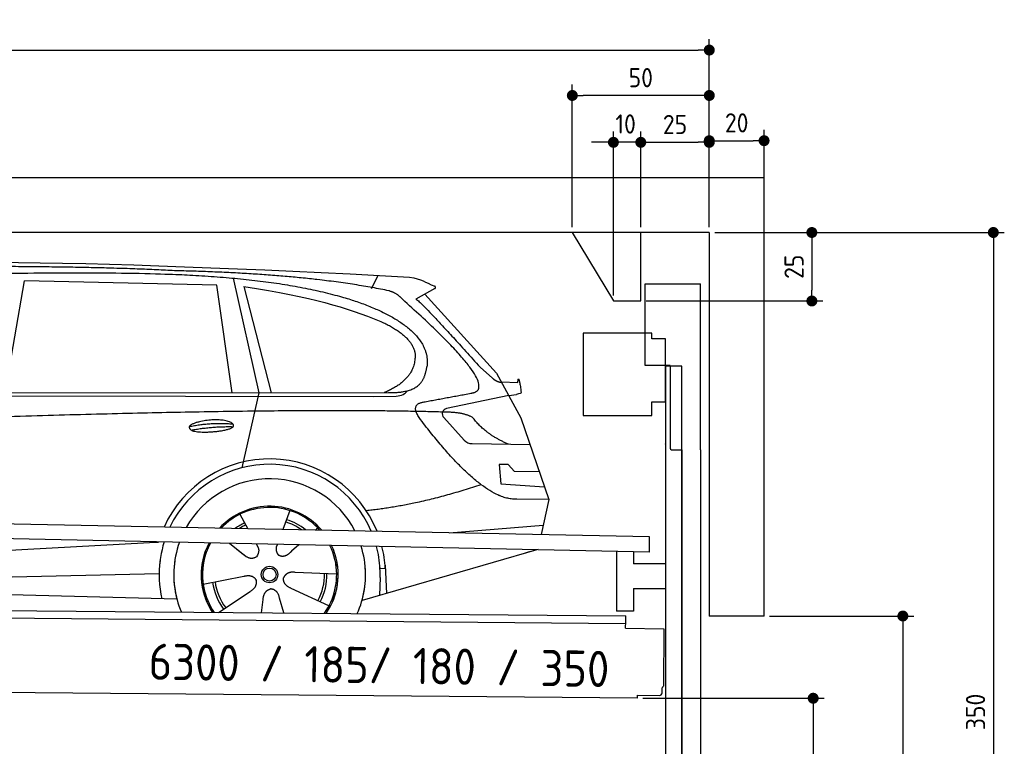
# Model space of a CAD drawing. Header units: millimetres. Extents: x -411 to 6777, y 0 to 6327.
# Tile 6 of 6: x 3183 to 6777, y 3675 to 6327. Entities that reach past the tile are written whole.
import ezdxf

# ---------------------------------------------------------------- set-up
doc = ezdxf.new("R2010")
doc.units = ezdxf.units.MM
doc.layers.add('4', color=3, linetype='Continuous')
for name, color, linetype, lineweight in [('car', 10, 'Continuous', 25), ('Freiraum', 7, 'Continuous', 25), ('Gebäude', 7, 'Continuous', 25), ('Logo', 7, 'Continuous', 25), ('Plattform', 7, 'Continuous', 25), ('Ständer vorne', 7, 'Continuous', 25), ('Tor', 200, 'Continuous', 25)]:
    doc.layers.add(name, color=color, linetype=linetype, lineweight=lineweight)
doc.styles.get("Standard").update_dxf_attribs({"font": 'ISOCP.SHX'})
doc.dimstyles.new('GEN-ISO', dxfattribs={"dimscale": 20, "dimtxt": 3.5, "dimasz": 2, "dimexe": 2, "dimexo": 1, "dimgap": 1.5, "dimtad": 1, "dimdec": 1, "dimlfac": 0.1, "dimdsep": 46, "dimtxsty": 'STANDARD', "dimblk": 'PUNKT', "dimcen": 2, "dimclrd": 256, "dimclre": 256, "dimclrt": 2, "dimadec": 0, "dimazin": 0, "dimtp": 0.1, "dimtm": 0.1, "dimtfac": 0.71, "dimtdec": 1, "dimtmove": 2, "dimatfit": 3, "dimldrblk": 'PUNKT', "dimfxl": 2, "dimtolj": 1, "dimarcsym": 0})

# ---------------------------------------------------------------- blocks, each defined once
blk = doc.blocks.new('PUNKT')
at = {"layer": '4', "color": 0, "linetype": 'ByBlock'}
blk.add_line((-0.5, 0), (-1, 0), dxfattribs=at)
at = {"layer": '4', "color": 0, "linetype": 'ByBlock', "const_width": 0.5}
blk.add_lwpolyline([(-0.25, 0, 1), (0.25, 0, 1)], format="xyb", close=True, dxfattribs=at)
blk = doc.blocks.new('*D487')
at = {"layer": '4', "lineweight": -2, "transparency": 16777216}
for p, q in [((5720, 5550), (6776.9, 5550)), ((6736.9, 5510), (6736.9, 2090)), ((6295.4, 2050), (6776.9, 2050))]:
    blk.add_line(p, q, dxfattribs=at)
at = {"layer": 'Defpoints', "color": 0, "transparency": 16777216}
for p in [(5700, 5550), (6275.4, 2050), (6736.9, 2050)]:
    blk.add_point(p, dxfattribs=at)
at = {"layer": '4', "lineweight": -2, "transparency": 16777216, "xscale": 40, "yscale": 40, "zscale": 40}
for p, rotation in [((6736.9, 5550), 90), ((6736.9, 2050), 270)]:
    blk.add_blockref('PUNKT', p, dxfattribs=dict(at, rotation=rotation))
at = {"layer": '4', "color": 2, "transparency": 16777216, "insert": (6671.9, 3800), "char_height": 70, "attachment_point": 5, "rotation": 90}
blk.add_mtext('350', dxfattribs=at)
blk = doc.blocks.new('*D489')
at = {"layer": '4', "lineweight": -2, "transparency": 16777216}
for p, q in [((5920, 4150), (6446.5, 4150)), ((6406.5, 4110), (6406.5, 2090)), ((6295.4, 2050), (6446.5, 2050))]:
    blk.add_line(p, q, dxfattribs=at)
at = {"layer": 'Defpoints', "color": 0, "transparency": 16777216}
for p in [(5900, 4150), (6275.4, 2050), (6406.5, 2050)]:
    blk.add_point(p, dxfattribs=at)
at = {"layer": '4', "lineweight": -2, "transparency": 16777216, "xscale": 40, "yscale": 40, "zscale": 40}
for p, rotation in [((6406.5, 4150), 90), ((6406.5, 2050), 270)]:
    blk.add_blockref('PUNKT', p, dxfattribs=dict(at, rotation=rotation))
at = {"layer": '4', "color": 2, "transparency": 16777216, "insert": (6341.5, 3100), "char_height": 70, "attachment_point": 5, "rotation": 90}
blk.add_mtext('H2', dxfattribs=at)
blk = doc.blocks.new('*D490')
at = {"layer": '4', "lineweight": -2, "transparency": 16777216}
for p, q in [((200, 5520.9), (200, 6255.8)), ((5700, 5720.9), (5700, 6255.8)), ((240, 6215.8), (5660, 6215.8))]:
    blk.add_line(p, q, dxfattribs=at)
at = {"layer": 'Defpoints', "color": 0, "transparency": 16777216}
for p in [(5700, 6215.8), (5700, 5700.9), (200, 5500.9)]:
    blk.add_point(p, dxfattribs=at)
at = {"layer": '4', "lineweight": -2, "transparency": 16777216, "xscale": 40, "yscale": 40, "zscale": 40, "rotation": 180}
blk.add_blockref('PUNKT', (200, 6215.8), dxfattribs=at)
at = {"layer": '4', "lineweight": -2, "transparency": 16777216, "xscale": 40, "yscale": 40, "zscale": 40}
blk.add_blockref('PUNKT', (5700, 6215.8), dxfattribs=at)
at = {"layer": '4', "color": 2, "transparency": 16777216, "insert": (2950, 6280.8), "char_height": 70, "attachment_point": 5}
blk.add_mtext('550', dxfattribs=at)
blk = doc.blocks.new('*D491')
at = {"layer": '4', "lineweight": -2, "transparency": 16777216}
for p, q in [((5457.5, 3850), (6119.3, 3850)), ((6079.3, 3810), (6079.3, 2090)), ((6099.3, 2050), (6119.3, 2050))]:
    blk.add_line(p, q, dxfattribs=at)
at = {"layer": 'Defpoints', "color": 0, "transparency": 16777216}
for p in [(5437.5, 3850), (6079.3, 2050), (6079.3, 2050)]:
    blk.add_point(p, dxfattribs=at)
at = {"layer": '4', "lineweight": -2, "transparency": 16777216, "xscale": 40, "yscale": 40, "zscale": 40}
for p, rotation in [((6079.3, 3850), 90), ((6079.3, 2050), 270)]:
    blk.add_blockref('PUNKT', p, dxfattribs=dict(at, rotation=rotation))
at = {"layer": '4', "color": 2, "transparency": 16777216, "insert": (6004.7, 2959.2), "char_height": 70, "attachment_point": 5, "rotation": 90}
blk.add_mtext('180', dxfattribs=at)
blk = doc.blocks.new('*D492')
at = {"layer": '4', "lineweight": -2, "transparency": 16777216}
for p, q in [((5450, 5721.3), (5450, 5919.1)), ((5700, 5720.9), (5700, 5919.1)), ((5490, 5879.1), (5660, 5879.1))]:
    blk.add_line(p, q, dxfattribs=at)
at = {"layer": 'Defpoints', "color": 0, "transparency": 16777216}
for p in [(5700, 5879.1), (5450, 5701.3), (5700, 5700.9)]:
    blk.add_point(p, dxfattribs=at)
at = {"layer": '4', "lineweight": -2, "transparency": 16777216, "xscale": 40, "yscale": 40, "zscale": 40, "rotation": 180}
blk.add_blockref('PUNKT', (5450, 5879.1), dxfattribs=at)
at = {"layer": '4', "lineweight": -2, "transparency": 16777216, "xscale": 40, "yscale": 40, "zscale": 40}
blk.add_blockref('PUNKT', (5700, 5879.1), dxfattribs=at)
at = {"layer": '4', "color": 2, "transparency": 16777216, "insert": (5575, 5944.2), "char_height": 70, "attachment_point": 5}
blk.add_mtext('25', dxfattribs=at)
blk = doc.blocks.new('*D493')
at = {"layer": '4', "lineweight": -2, "transparency": 16777216}
for p, q in [((5200, 5570), (5200, 6090.1)), ((5700, 5570), (5700, 6090.1)), ((5660, 6050.1), (5240, 6050.1))]:
    blk.add_line(p, q, dxfattribs=at)
at = {"layer": 'Defpoints', "color": 0, "transparency": 16777216}
for p in [(5200, 6050.1), (5200, 5550), (5700, 5550)]:
    blk.add_point(p, dxfattribs=at)
at = {"layer": '4', "lineweight": -2, "transparency": 16777216, "xscale": 40, "yscale": 40, "zscale": 40, "rotation": 180}
blk.add_blockref('PUNKT', (5200, 6050.1), dxfattribs=at)
at = {"layer": '4', "lineweight": -2, "transparency": 16777216, "xscale": 40, "yscale": 40, "zscale": 40}
blk.add_blockref('PUNKT', (5700, 6050.1), dxfattribs=at)
at = {"layer": '4', "color": 2, "transparency": 16777216, "insert": (5450, 6115.1), "char_height": 70, "attachment_point": 5}
blk.add_mtext('50', dxfattribs=at)
blk = doc.blocks.new('*D494')
at = {"layer": '4', "lineweight": -2, "transparency": 16777216}
for p, q in [((5720, 5550), (6114.4, 5550)), ((6074.4, 5510), (6074.4, 5340)), ((5470, 5300), (6114.4, 5300))]:
    blk.add_line(p, q, dxfattribs=at)
at = {"layer": 'Defpoints', "color": 0, "transparency": 16777216}
for p in [(5700, 5550), (5450, 5300), (6074.4, 5300)]:
    blk.add_point(p, dxfattribs=at)
at = {"layer": '4', "lineweight": -2, "transparency": 16777216, "xscale": 40, "yscale": 40, "zscale": 40}
for p, rotation in [((6074.4, 5550), 90), ((6074.4, 5300), 270)]:
    blk.add_blockref('PUNKT', p, dxfattribs=dict(at, rotation=rotation))
at = {"layer": '4', "color": 2, "transparency": 16777216, "insert": (6009.4, 5425), "char_height": 70, "attachment_point": 5, "rotation": 90}
blk.add_mtext('25', dxfattribs=at)
blk = doc.blocks.new('*D495')
at = {"layer": '4', "lineweight": -2, "transparency": 16777216}
for p, q in [((5350, 5320), (5350, 5919.1)), ((5450, 5570), (5450, 5919.1)), ((5310, 5879.1), (5270, 5879.1)), ((5450, 5879.1), (5350, 5879.1)), ((5490, 5879.1), (5530, 5879.1))]:
    blk.add_line(p, q, dxfattribs=at)
at = {"layer": 'Defpoints', "color": 0, "transparency": 16777216}
for p in [(5350, 5879.1), (5450, 5550), (5350, 5300)]:
    blk.add_point(p, dxfattribs=at)
at = {"layer": '4', "lineweight": -2, "transparency": 16777216, "xscale": 40, "yscale": 40, "zscale": 40}
blk.add_blockref('PUNKT', (5350, 5879.1), dxfattribs=at)
at = {"layer": '4', "lineweight": -2, "transparency": 16777216, "xscale": 40, "yscale": 40, "zscale": 40, "rotation": 180}
blk.add_blockref('PUNKT', (5450, 5879.1), dxfattribs=at)
at = {"layer": '4', "color": 2, "transparency": 16777216, "insert": (5394.7, 5946.1), "char_height": 70, "attachment_point": 5}
blk.add_mtext('10', dxfattribs=at)
blk = doc.blocks.new('Car')
at = {"layer": 'car'}
for p, q in [((4418.3, 5386.7), (4442, 5434.2)), ((3084.1, 4993.1), (3151.2, 5402.9)), ((3852.8, 5393), (3151.2, 5402.9)), ((3912.4, 5001.1), (3852.8, 5393)), ((3912.9, 5419.5), (4009.6, 5002.1)), ((3952.5, 5388.8), (4055.6, 5002.5)), ((4649.7, 5388.1), (4579.7, 5348.9)), ((4612.9, 5367.5), (4877.3, 5081.6)), ((4816.9, 5102.7), (4862.6, 5062.8)), ((4877.3, 5081.6), (4967.9, 4919.4)), ((4895.2, 5049.6), (4955.4, 5047.5)), ((1832.2, 4981), (4484, 5006.7)), ((4009.6, 5002.1), (3951.2, 4727.9)), ((4922.6, 5000.5), (4696.2, 4950.6)), ((4922.6, 5000.5), (4950.3, 5004.5)), ((1785.3, 4971.7), (4428.5, 4992.7)), ((4428.5, 4992.7), (4511.4, 4994.2)), ((4685.8, 4917.5), (4760.9, 4836.3)), ((4967.9, 4919.4), (5072.3, 4621.8)), ((4790.1, 4823.4), (5001.8, 4822.6)), ((4922.6, 4748.6), (4889.9, 4748.6)), ((4889.9, 4748.6), (4896.8, 4677.1)), ((4946.4, 4722.7), (4922.6, 4748.6)), ((5036.9, 4722.7), (4946.4, 4722.7)), ((4896.8, 4677.1), (5055.9, 4668.5)), ((5072.3, 4621.8), (4955.4, 4622.2)), ((5072.3, 4621.8), (5045.6, 4493.9)), ((4127.3, 4573), (4102.4, 4504)), ((3945.1, 4557.6), (3974.7, 4505.4)), ((4709.7, 4497.5), (5052.8, 4528.4)), ((3973.4, 4507.8), (3974.7, 4505.4)), ((4229.4, 4511.2), (4221.7, 4502.8)), ((1747.6, 4331.9), (3616.6, 4451.2)), ((3616.6, 4451.2), (3649, 4453.2)), ((3908.4, 4451.6), (3960, 4411.5)), ((3908.7, 4451.6), (3969.4, 4404.4)), ((4005.7, 4450.5), (4011.9, 4439.6)), ((4082.8, 4449.6), (4079.1, 4439.2)), ((4161.6, 4448.7), (4134.8, 4424.6)), ((5029.7, 4438.4), (4393.7, 4247)), ((5034.4, 4439.8), (4990.6, 4426.7)), ((4477.6, 4365.2), (4458.4, 4363.9)), ((4476.8, 4377.2), (4483.4, 4274)), ((1767.4, 4280), (3652.8, 4338.6)), ((3813.2, 4301.6), (3961.6, 4331.8)), ((4300.3, 4342.7), (4149, 4347.7)), ((4459.1, 4331.4), (4458, 4266.4)), ((1668.9, 4281.7), (3717.9, 4247)), ((4273.1, 4226.5), (4135.3, 4289.2)), ((3870.4, 4198.9), (3984.9, 4276.5)), ((4027.5, 4199), (4033, 4247.4)), ((4108.2, 4199), (4092.8, 4252.5))]:
    blk.add_line(p, q, dxfattribs=at)
for radius in [30.1, 23.6]:
    blk.add_circle((4055.4, 4338.8), radius, dxfattribs=at)
for centre, radius, start, end in [((4700.5, 4931.1), 20, 102.4358, 222.7473), ((4790.2, 4863.4), 40, 222.7473, 269.7861), ((4055.8, 4338.2), 422.7, 22.5487, 156.2143), ((4055.8, 4338.2), 403.4, 23.7263, 155.0367), ((4055.8, 4338.2), 350, 27.7494, 151.0136), ((4055.8, 4338.2), 250, 41.078, 137.685), ((4055.8, 4338.2), 250, 41.078, 137.685), ((4055.8, 4338.2), 250, 41.078, 137.685), ((4055.4, 4338.8), 245, 41.9641, 136.7989), ((4055.4, 4338.8), 200.6, 55.0934, 73.5463), ((4055.4, 4338.8), 209.6, 51.6404, 73.3995), ((4055.4, 4338.8), 209.6, 116.262, 127.1225), ((4055.4, 4338.8), 200.6, 116.1152, 123.6695), ((4055.4, 4338.8), 245, 41.9641, 44.7348), ((4055.8, 4338.2), 422.7, 164.0109, 164.2126), ((4055.8, 4338.2), 422.7, 164.0109, 164.2126), ((4055.8, 4338.2), 403.4, 163.2593, 179.9464), ((4055.8, 4338.2), 403.4, 163.2593, 179.9464), ((4055.8, 4338.2), 350, 160.7243, 195.1055), ((4055.8, 4338.2), 350, 160.7243, 195.1055), ((4055.8, 4338.2), 250, 152.8016, 213.8648), ((4055.8, 4338.2), 250, 152.8016, 213.4506), ((4055.8, 4338.2), 250, 152.8016, 213.4506), ((4055.4, 4338.8), 245, 152.3519, 188.7348), ((4055.4, 4338.8), 245, 152.3519, 188.7348), ((4055.8, 4338.2), 250, 326.1848, 25.8498), ((4055.8, 4338.2), 250, 326.1848, 25.8498), ((4055.4, 4338.8), 245, 0.9266, 26.2995), ((4055.8, 4338.2), 350, 344.8945, 17.9271), ((4055.8, 4338.2), 350, 344.8945, 17.9271), ((4055.8, 4338.2), 403.4, 3.6504, 15.3921), ((4055.8, 4338.2), 403.4, 3.6504, 15.3921), ((4055.8, 4338.2), 422.7, 3.6504, 14.6404), ((4055.8, 4338.2), 422.7, 3.6504, 14.6404), ((4055.8, 4338.2), 403.4, 173.0827, 193.1146), ((4055.8, 4338.2), 350, 172.1254, 203.4635), ((4055.8, 4338.2), 250, 169.2195, 213.8648), ((4055.4, 4338.8), 245, 169.1336, 214.8006), ((4055.4, 4338.8), 245, 325.2489, 9.5178), ((4055.8, 4338.2), 250, 326.1848, 9.4319), ((4055.8, 4338.2), 350, 336.586, 6.526), ((4055.8, 4338.2), 403.4, 359.0315, 5.5686), ((4055.8, 4338.2), 422.7, 3.6504, 3.7403), ((4055.4, 4338.8), 200.6, 332.1152, 1.5463), ((4055.4, 4338.8), 209.6, 332.262, 1.3995), ((4055.4, 4338.8), 209.6, 188.262, 217.3995), ((4055.4, 4338.8), 200.6, 188.1152, 217.5463)]:
    blk.add_arc(centre, radius, start, end, dxfattribs=at)
for points, degree in [([(2211.1, 5422.9), (2498.1, 5487.1), (3383.2, 5482), (4555.7, 5429.4)], 3), ([(3705.8, 5444.3), (3357.4, 5460.5), (2741.5, 5450.1)], 2), ([(4481.3, 5378.4), (4180.2, 5438.2), (3705.8, 5444.3)], 2), ([(4555.7, 5429.4), (4602.5, 5420.4), (4611.5, 5412.2), (4649, 5396.7)], 3), ([(4649.7, 5388.1), (4651.4, 5389.8), (4652.1, 5392.8), (4651.5, 5395.6), (4649, 5396.7)], 4), ([(3952.5, 5388.8), (4206.9, 5352.3), (4320.4, 5317.6), (4453.7, 5266.1)], 3), ([(4531, 5348), (4512.9, 5369.7), (4481.3, 5378.4)], 2), ([(4795.9, 5010), (4885.1, 5038.9), (4531, 5348)], 2), ([(4579.7, 5348.9), (4587.5, 5353.3), (4816.9, 5102.7)], 2), ([(4453.7, 5266.1), (4568.3, 5215.2), (4579.1, 5150.1)], 2), ([(4579.1, 5150.1), (4584.7, 5055.6), (4467.4, 5006.5)], 2), ([(4484, 5006.7), (4534.1, 5007.2), (4607.1, 5012.5), (4614.8, 5059.4), (4623, 5102.6)], 4), ([(4862.6, 5062.8), (4870.9, 5055.6), (4884.2, 5048), (4893.3, 5048), (4895.2, 5049.6)], 4), ([(4955.4, 5047.5), (4956.6, 5086.4), (4967.9, 5012.2)], 2), ([(4511.4, 4994.2), (4530.7, 4994.9), (4545.4, 5004), (4552.6, 5014.3)], 3), ([(4582.6, 5027.2), (4582.7, 5027.3), (4582.8, 5027.3), (4582.8, 5027.3)], 3), ([(4967.9, 5012.2), (4968.2, 5008.5), (4962.6, 5006.8), (4950.3, 5004.5)], 3), ([(4601.7, 4909.2), (4557.4, 4967.5), (4617.3, 4974.7)], 2), ([(4703.3, 4937), (3826.7, 4957.4), (1394.6, 4822.9)], 2), ([(4791.2, 4919.4), (4753.7, 4937.5), (4703.3, 4937)], 2), ([(3757.9, 4876.2), (3833.3, 4893.1), (3916.8, 4887.4)], 2), ([(4955.4, 4622.2), (4829.7, 4614), (4601.7, 4909.2)], 2), ([(4922.6, 4822.9), (4836.9, 4858), (4791.2, 4919.4)], 2), ([(3765.1, 4863.4), (3839.1, 4878), (3917, 4877.3)], 2), ([(4823.4, 4673.6), (4598.8, 4596.1), (4406, 4574.9)], 2), ([(3960.3, 4411.5), (3983.8, 4389.8), (4007, 4403.4)], 2), ([(3961.6, 4331.8), (3992.2, 4340.8), (4007, 4318.4)], 2), ([(3984.9, 4276.5), (4012.7, 4292.2), (4007, 4318.4)], 2), ([(4149, 4347.7), (4117.2, 4351.4), (4106.4, 4326.8)], 2), ([(4135.3, 4289.2), (4105.2, 4300), (4106.4, 4326.8)], 2), ([(4033, 4247.4), (4033.9, 4279.4), (4059.8, 4286.5)], 2), ([(4092.8, 4252.5), (4086.5, 4283.8), (4059.8, 4286.5)], 2)]:
    blk.add_open_spline(points, degree=degree, dxfattribs=at)
for points, degree, knots in [([(2380.8, 5410.7), (2407.3, 5413), (2546.7, 5416.1), (3567.9, 5445.6), (4188.2, 5444.9), (4645.2, 5276.4), (4623, 5102.6)], 4, [0.0821318, 0.0821318, 0.0821318, 0.0821318, 0.0821318, 0.258851, 0.508851, 1, 1, 1, 1, 1]), ([(4617.3, 4974.7), (4783.9, 5007.3), (4786.8, 5007.9), (4795.1, 5009.8), (4795.9, 5010)], 1, [0.1611508, 0.1611508, 1, 1.0196119, 1.078724, 1.0847856, 1.0847856]), ([(3765.1, 4863.4), (3741.5, 4879.8), (3786.9, 4895.5), (3869.6, 4915.7), (3962.6, 4882.6), (3900.6, 4858.8), (3791.5, 4851.6), (3770, 4860.4), (3765.1, 4863.4)], 5, [0, 0, 0, 0, 0, 0, 0.300106, 0.500106, 0.700106, 1, 1, 1, 1, 1, 1]), ([(4011.9, 4439.6), (4013.6, 4435.5), (4014.6, 4431.5), (4014.9, 4427.6), (4015.6, 4419), (4013, 4410.9), (4007, 4403.4)], 3, [0.2167758, 0.2167758, 0.2167758, 0.2167758, 0.4600873, 0.4600873, 0.4600873, 1, 1, 1, 1]), ([(4079.1, 4439.2), (4078.6, 4436.1), (4078.3, 4433.1), (4078.4, 4430.1), (4078.8, 4427.3), (4079.6, 4421.6), (4081.7, 4416.2), (4085.3, 4411.7), (4090.2, 4408.8)], 4, [0.3191838, 0.3191838, 0.3191838, 0.3191838, 0.3191838, 0.5438253, 0.5438253, 0.5438253, 0.5438253, 1, 1, 1, 1, 1]), ([(4134.8, 4424.6), (4134.8, 4424.6), (4134.8, 4424.6), (4134.8, 4424.6), (4134.8, 4424.6), (4125.8, 4414.8), (4115.2, 4404.8), (4101, 4402.2), (4090.2, 4408.8)], 4, [-0.000003, -0.000003, -0.000003, -0.000003, -0.000003, 0, 0, 0, 0, 1, 1, 1, 1, 1])]:
    blk.add_open_spline(points, degree=degree, knots=knots, dxfattribs=at)
blk = doc.blocks.new('*D501')
at = {"layer": '4', "lineweight": -2, "transparency": 16777216}
for p, q in [((5700, 5570), (5700, 5925.1)), ((5900, 5720.8), (5900, 5925.1)), ((5740, 5885.1), (5860, 5885.1))]:
    blk.add_line(p, q, dxfattribs=at)
at = {"layer": 'Defpoints', "color": 0, "transparency": 16777216}
for p in [(5900, 5885.1), (5900, 5700.8), (5700, 5550)]:
    blk.add_point(p, dxfattribs=at)
at = {"layer": '4', "lineweight": -2, "transparency": 16777216, "xscale": 40, "yscale": 40, "zscale": 40, "rotation": 180}
blk.add_blockref('PUNKT', (5700, 5885.1), dxfattribs=at)
at = {"layer": '4', "lineweight": -2, "transparency": 16777216, "xscale": 40, "yscale": 40, "zscale": 40}
blk.add_blockref('PUNKT', (5900, 5885.1), dxfattribs=at)
at = {"layer": '4', "color": 2, "transparency": 16777216, "insert": (5800, 5950.1), "char_height": 70, "attachment_point": 5}
blk.add_mtext('20', dxfattribs=at)
blk = doc.blocks.new('Plattform OG 6200 550')
at = {"layer": 'Plattform'}
for p, q in [((5482.3, 4439.6), (348.5, 4542)), ((5481.2, 4383.6), (347.5, 4491)), ((5481.2, 4383.6), (5482.3, 4439.5)), ((5361.5, 4386.1), (5361.5, 4168.3)), ((5423.5, 4384.7), (5423.5, 4340.8)), ((5539.9, 4340.8), (5423.5, 4340.8)), ((5423.5, 4250.8), (5423.5, 4168.3)), ((5423.5, 4250.8), (5539.9, 4250.8)), ((440.2, 4193.6), (5395, 4150.4)), ((446, 4166.5), (5394.8, 4123.4)), ((5423.5, 4168.3), (5361.5, 4168.3)), ((5394.9, 4130.2), (5395, 4145.2)), ((5395, 4145.2), (5395, 4150.4)), ((5394.7, 4106.2), (5394.9, 4130.2)), ((5394.7, 4106.2), (5534.1, 4103)), ((5534.1, 4103), (5532.3, 3894)), ((5437.5, 3850), (372.6, 3894.2)), ((5527.6, 3870.1), (5527.8, 3888.2)), ((5437.5, 3850), (5437.5, 3860.8)), ((5437.5, 3860.8), (5517.5, 3860.1))]:
    blk.add_line(p, q, dxfattribs=at)
for centre, radius, start, end in [((5526.2, 3894.1), 6.08, 284.5689, 358.9086), ((5517.6, 3870.1), 10, 269.5, 359.5)]:
    blk.add_arc(centre, radius, start, end, dxfattribs=at)
blk = doc.blocks.new('Tor 335 bis 365 Gebäude')
at = {"layer": 'Tor'}
for p, q in [((5465.6, 5064.5), (5465.6, 5363)), ((5465.6, 5363), (5668, 5363)), ((5668, 4757.1), (5668, 5363)), ((5557, 5064.5), (5465.6, 5064.5)), ((5557, 5064.5), (5557, 4763)), ((5562, 4757.1), (5600, 4757.1)), ((5600, 4757.1), (5600, 4757)), ((5668, 4757), (5668, 4757.1)), ((5600, 2037), (5668, 2037))]:
    blk.add_line(p, q, dxfattribs=at)
at = {"layer": 'Tor', "lineweight": 25}
blk.add_line((5600, 4757.1), (5600, 2037), dxfattribs=at)
at = {"layer": 'Tor'}
blk.add_lwpolyline([(5668, 4757.1), (5668, 2037)], dxfattribs=at)
blk.add_arc((5563, 4763), 6, 180, 260.4059, dxfattribs=at)
blk = doc.blocks.new('Ständer vorne ab 340')
at = {"layer": 'Ständer vorne'}
for p, q in [((5240, 5182), (5240, 4882)), ((5490, 5182), (5240, 5182)), ((5490, 5162), (5490, 5182)), ((5540, 5162), (5490, 5162)), ((5540, 4932), (5540, 5162)), ((5540.2, 5062), (5539.8, 5062)), ((5540, 5062), (5540, 2050)), ((5600, 5062), (5540, 5062)), ((5600, 2048.7), (5600, 5062)), ((5490, 4882), (5490, 4932)), ((5490, 4932), (5540, 4932)), ((5240, 4882), (5490, 4882)), ((5540, 4777.4), (5540, 4778.4)), ((5511.2, 2045), (5511.2, 2037)), ((5595.1, 2045), (5511.2, 2045)), ((5511.2, 2037), (5600, 2037)), ((5600, 2037), (5600, 2040))]:
    blk.add_line(p, q, dxfattribs=at)
blk = doc.blocks.new('Gebäude_350_GT185')
at = {"layer": 'Freiraum'}
blk.add_lwpolyline([(5200, 5550), (5350, 5300), (5450, 5300), (5450, 5550)], dxfattribs=at)
at = {"layer": 'Gebäude'}
for p, q in [((5900, 5750), (0, 5750)), ((5900, 4150), (5900, 5750)), ((5700, 5550), (200, 5550)), ((5700, 5550), (5700, 4150)), ((5900, 4150), (5700, 4150))]:
    blk.add_line(p, q, dxfattribs=at)

msp = doc.modelspace()

# ---------------------------------------------------------------- block references
msp.add_blockref('Gebäude_350_GT185', (0, 0))
at = {"layer": 'car', "rotation": 359.4752422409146}
msp.add_blockref('Car', (0, 0), dxfattribs=at)
at = {"layer": 'Plattform'}
msp.add_blockref('Plattform OG 6200 550', (0, 0), dxfattribs=at)
at = {"layer": 'Ständer vorne'}
msp.add_blockref('Ständer vorne ab 340', (0, 0), dxfattribs=at)
at = {"layer": 'Tor'}
msp.add_blockref('Tor 335 bis 365 Gebäude', (0, 0), dxfattribs=at)

# ---------------------------------------------------------------- texts
at = {"layer": 'Logo'}
msp.add_text('6300 / 185/ 180 / 350', height=132, rotation=359.06106, dxfattribs=at).set_placement((3652.92, 3917.93))

# ---------------------------------------------------------------- dimensions: what is measured, and where the dimension line sits
at = {"layer": '4'}
for base, p1, p2, override, picture, middle in [((5700, 6215.8), (200, 5500.88), (5700, 5700.88), {"dimtdec": 3, "dimtolj": 0}, '*D490', (2950, 6280.8)), ((5200, 6050.12), (5700, 5550), (5200, 5550), {"dimtdec": 3, "dimtolj": 0}, '*D493', (5450, 6115.12)), ((5700, 5879.15), (5449.99, 5701.29), (5700, 5700.88), {"dimtdec": 3, "dimtolj": 0}, '*D492', (5575, 5944.16)), ((5900, 5885.09), (5700, 5550), (5900, 5700.82), {"dimtol": 0, "dimlim": 0, "dimtp": 0.1, "dimtm": 0.1, "dimtfac": 0.71, "dimtdec": 3, "dimtolj": 0, "dimtzin": 8}, '*D501', (5800, 5950.1))]:
    dim = msp.add_linear_dim(base=base, p1=p1, p2=p2, dimstyle='GEN-ISO', override=override, dxfattribs=at)
    dim.commit()
    dim.dimension.update_dxf_attribs({"geometry": picture, "text_midpoint": middle})
dim = msp.add_linear_dim(base=(5350, 5879.15), p1=(5449.99, 5550), p2=(5350, 5300), dimstyle='GEN-ISO', override={"dimtdec": 3, "dimtolj": 0}, dxfattribs=at)
dim.commit()
dim.dimension.update_dxf_attribs({"geometry": '*D495', "text_midpoint": (5394.75, 5946.13), "dimtype": 160})
for base, p2, override, picture, middle in [((6074.39, 5300), (5450, 5300), {"dimtdec": 3, "dimtolj": 0}, '*D494', (6009.39, 5425)), ((6736.86, 2050), (6275.45, 2050), {"dimdec": 0, "dimtdec": 3, "dimtolj": 0}, '*D487', (6671.86, 3800))]:
    dim = msp.add_linear_dim(base=base, p1=(5700, 5550), p2=p2, angle=90, dimstyle='GEN-ISO', override=override, dxfattribs=at)
    dim.commit()
    dim.dimension.update_dxf_attribs({"geometry": picture, "text_midpoint": middle})
dim = msp.add_linear_dim(base=(6406.55, 2050), p1=(5900, 4150), p2=(6275.45, 2050), angle=90, text='H2', dimstyle='GEN-ISO', override={"dimdec": 0, "dimtdec": 3, "dimtolj": 0}, dxfattribs=at)
dim.commit()
dim.dimension.update_dxf_attribs({"geometry": '*D489', "text_midpoint": (6341.54, 3100)})
dim = msp.add_linear_dim(base=(6079.31, 2050), p1=(5437.5, 3849.97), p2=(6079.31, 2050), angle=90, dimstyle='GEN-ISO', override={"dimtdec": 3, "dimtolj": 0}, dxfattribs=at)
dim.commit()
dim.dimension.update_dxf_attribs({"geometry": '*D491', "text_midpoint": (6004.71, 2959.23), "dimtype": 160})

doc.saveas('drawing.dxf')
